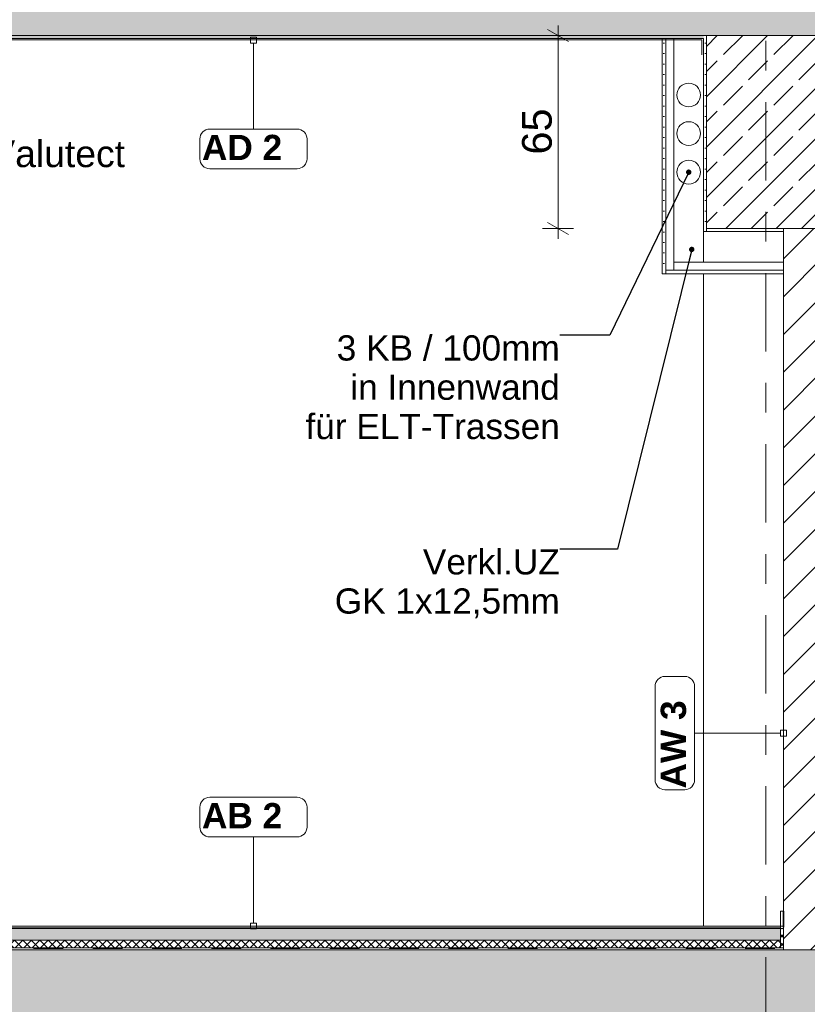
# Model space of a CAD drawing. Header units: metres. Extents: x -17.8 to 3.6, y -5.9 to 16.3.
# Tile 27 of 77: x -10.8 to -8.2, y 6.4 to 9.7. Entities that reach past the tile are written whole.
import ezdxf

# ---------------------------------------------------------------- set-up
doc = ezdxf.new("R2010")
doc.units = ezdxf.units.M
doc.header["$MEASUREMENT"] = 0
for name, pattern in [('Strichlinie doppelt', [0.546806, 0.264583, -0.105833, 0.070556, -0.105833]), ('Strichlinie eng', [0.115, 0.075, -0.04]), ('Wipeout_Contour', [1, 0, -1])]:
    doc.linetypes.add(name, pattern=pattern)
for name, color, linetype in [('152 - Bemaßung_ Beschriftung.Ausbau', 7, 'Continuous'), ('301 - Elemente.Linie', 7, 'Continuous'), ('451 - Universal.Achsen Raster', 7, 'Continuous'), ('603 - Struktur.Bodenplatte_ Decke Roh', 7, 'Continuous'), ('605 - Struktur.Wand Innen', 7, 'Continuous'), ('607 - Struktur.Stütze', 7, 'Continuous'), ('608 - Struktur.Träger', 7, 'Continuous'), ('650 - Abdeckung.Fußboden Aufbau', 7, 'Continuous'), ('Neubau_152 - Bemaßung_ Beschriftung.Ausbau', 7, 'Continuous'), ('Neubau_653 - Abdeckung.TB Verkofferung', 7, 'Continuous')]:
    doc.layers.add(name, color=color, linetype=linetype)
doc.styles.add('ERSTELLTER_STIL_1', font='txt')
doc.styles.add('ERSTELLTER_STIL_2', font='txt')
doc.dimstyles.new('ERSTELLTER_STIL__1', dxfattribs={"dimtxt": 0.1, "dimasz": 0.0532, "dimexe": 0.18, "dimexo": 0.0625, "dimgap": 0, "dimtad": 1, "dimzin": 0, "dimdsep": 46, "dimtxsty": 'ERSTELLTER_STIL_1', "dimblk": 'ARROWHEAD_2', "dimblk1": 'ARROWHEAD_2', "dimblk2": 'ARROWHEAD_2', "dimcen": 0.09, "dimse1": 1, "dimse2": 1, "dimclrd": 7, "dimclre": 7, "dimclrt": 7, "dimazin": 0, "dimtfac": 1, "dimtdec": 4, "dimtmove": 0, "dimatfit": 3, "dimfxl": 1, "dimtolj": 1, "dimtzin": 0, "dimarcsym": 0})
doc.dimstyles.new('ERSTELLTER_STIL__4', dxfattribs={"dimtxt": 0.18, "dimasz": 0.03648, "dimexe": 0.18, "dimexo": 0.0625, "dimgap": 0, "dimtad": 0, "dimtih": 1, "dimtoh": 1, "dimdec": 4, "dimzin": 0, "dimdsep": 46, "dimcen": 0.09, "dimadec": 0, "dimazin": 0, "dimtfac": 1, "dimtdec": 4, "dimtmove": 0, "dimatfit": 3, "dimldrblk": 'ARROWHEAD_11', "dimfxl": 1, "dimtolj": 1, "dimtzin": 0, "dimarcsym": 0})
doc.dimstyles.new('ERSTELLTER_STIL__5', dxfattribs={"dimtxt": 0.18, "dimasz": 0.0456, "dimexe": 0.18, "dimexo": 0.0625, "dimgap": 0, "dimtad": 0, "dimtih": 1, "dimtoh": 1, "dimdec": 4, "dimzin": 0, "dimdsep": 46, "dimcen": 0.09, "dimadec": 0, "dimazin": 0, "dimtfac": 1, "dimtdec": 4, "dimtmove": 0, "dimatfit": 3, "dimldrblk": 'ARROWHEAD_11', "dimfxl": 1, "dimtolj": 1, "dimtzin": 0, "dimarcsym": 0})
pattern_1 = [(45, (0, 0), (-0.014142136, 0.014142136), []), (135, (0, 0), (0.014142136, 0.014142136), [])]
pattern_2 = [(45, (0, 0), (-0.0848528, 0.0848528), []), (45, (-0.04243, 0.04243), (-0.0848528, 0.0848528), [0.09, -0.03])]
pattern_3 = [(45, (0, 0), (-0.01767767, 0.01767767), [0, -0.025])]

# ---------------------------------------------------------------- blocks, each defined once
blk = doc.blocks.new('*D87')
at = {"layer": '152 - Bemaßung_ Beschriftung.Ausbau', "color": 7, "linetype": 'Continuous', "lineweight": 5}
for p, q in [((-9.0005, 9.695), (-9.0005, 9.7292)), ((-8.948, 9.695), (-9.053, 9.695)), ((-8.9655, 9.6748), (-9.0355, 9.7152)), ((-9.0005, 9.045), (-9.0005, 9.695)), ((-9.0355, 9.0652), (-8.9655, 9.0248)), ((-8.948, 9.045), (-9.053, 9.045)), ((-9.0005, 9.0108), (-9.0005, 9.045))]:
    blk.add_line(p, q, dxfattribs=at)
at = {"layer": '152 - Bemaßung_ Beschriftung.Ausbau', "color": 7, "lineweight": 5, "insert": (-9.0205, 9.2941), "char_height": 0.1, "attachment_point": 7, "rotation": 90, "style": 'ERSTELLTER_STIL_1'}
blk.add_mtext('\\A1;{\\pql;\\fArial|b0|i0|c0|p38;65}', dxfattribs=at)
blk = doc.blocks.new('ARROWHEAD_2')
at = {"color": 0, "linetype": 'Continuous', "lineweight": 0}
for p, q in [((-0.378, -0.655), (0.378, 0.655)), ((0, 0), (-1, 0))]:
    blk.add_line(p, q, dxfattribs=at)
blk = doc.blocks.new('*D92')
at = {"layer": '152 - Bemaßung_ Beschriftung.Ausbau', "color": 7, "linetype": 'Continuous', "lineweight": 5}
for p, q in [((-14.855, 0), (-14.855, 13.3199)), ((-14.8025, 0), (-14.9075, 0)), ((-14.89, 0.0202), (-14.82, -0.0202)), ((-14.855, -1.75), (-14.855, 0)), ((-14.8025, -1.75), (-14.9075, -1.75)), ((-14.89, -1.7298), (-14.82, -1.7702))]:
    blk.add_line(p, q, dxfattribs=at)
at = {"color": 254, "linetype": 'Wipeout_Contour', "lineweight": 0, "ltscale": 59.837338}
blk.add_wipeout([(-14.8563, -1.0268), (-14.8563, -0.7232), (-14.9938, -0.7232), (-14.9938, -1.0268)], dxfattribs=at).dxf.layer = '152 - Bemaßung_ Beschriftung.Ausbau'
at = {"layer": '152 - Bemaßung_ Beschriftung.Ausbau', "color": 7, "lineweight": 5, "insert": (-14.875, -1.008), "char_height": 0.1, "attachment_point": 7, "rotation": 90, "style": 'ERSTELLTER_STIL_1'}
blk.add_mtext('\\A1;{\\pql;\\fArial|b0|i0|c0|p38;1,75}', dxfattribs=at)
blk = doc.blocks.new('*D93')
at = {"layer": '152 - Bemaßung_ Beschriftung.Ausbau', "color": 7, "linetype": 'Continuous', "lineweight": 5}
for p, q in [((-14.82, 13.2997), (-14.89, 13.3401)), ((-14.855, 13.3199), (-14.855, 13.3541)), ((-14.8025, 13.3199), (-14.9075, 13.3199)), ((-14.855, 0), (-14.855, 13.3199)), ((-14.89, 0.0202), (-14.82, -0.0202))]:
    blk.add_line(p, q, dxfattribs=at)
at = {"color": 254, "linetype": 'Wipeout_Contour', "lineweight": 0, "ltscale": 65.424627}
blk.add_wipeout([(-14.8563, 6.4201), (-14.8563, 6.8997), (-14.9938, 6.8997), (-14.9938, 6.4201)], dxfattribs=at).dxf.layer = '152 - Bemaßung_ Beschriftung.Ausbau'
at = {"layer": '152 - Bemaßung_ Beschriftung.Ausbau', "color": 7, "lineweight": 5, "insert": (-14.8556, 6.4389), "char_height": 0.1, "attachment_point": 7, "rotation": 90, "style": 'ERSTELLTER_STIL_1'}
blk.add_mtext('\\A1;{\\pql;\\fArial|b0|i0|c0|p38;13,31\\fArial|b0|i0|c0|p38;\\A1{\\H.66x;\\S99^  ;}}', dxfattribs=at)
blk = doc.blocks.new('*D101')
at = {"layer": '152 - Bemaßung_ Beschriftung.Ausbau', "color": 7, "linetype": 'Continuous', "lineweight": 5}
for p, q in [((-14.39, 6.7152), (-14.32, 6.6748)), ((-14.3025, 6.695), (-14.4075, 6.695)), ((-14.355, 6.145), (-14.355, 6.695)), ((-14.3025, 6.145), (-14.4075, 6.145)), ((-14.39, 6.1652), (-14.32, 6.1248))]:
    blk.add_line(p, q, dxfattribs=at)
at = {"color": 254, "linetype": 'Wipeout_Contour', "lineweight": 0, "ltscale": 63.196964}
blk.add_wipeout([(-14.3563, 6.3254), (-14.3563, 6.5146), (-14.4938, 6.5146), (-14.4938, 6.3254)], dxfattribs=at).dxf.layer = '152 - Bemaßung_ Beschriftung.Ausbau'
at = {"layer": '152 - Bemaßung_ Beschriftung.Ausbau', "color": 7, "lineweight": 5, "insert": (-14.375, 6.3441), "char_height": 0.1, "attachment_point": 7, "rotation": 90, "style": 'ERSTELLTER_STIL_1'}
blk.add_mtext('\\A1;{\\pql;\\fArial|b0|i0|c0|p38;55}', dxfattribs=at)
blk = doc.blocks.new('*D102')
at = {"layer": '152 - Bemaßung_ Beschriftung.Ausbau', "color": 7, "linetype": 'Continuous', "lineweight": 5}
for p, q in [((-14.3025, 7.465), (-14.4075, 7.465)), ((-14.39, 7.4852), (-14.32, 7.4448)), ((-14.355, 6.695), (-14.355, 7.465)), ((-14.39, 6.7152), (-14.32, 6.6748)), ((-14.3025, 6.695), (-14.4075, 6.695))]:
    blk.add_line(p, q, dxfattribs=at)
at = {"color": 254, "linetype": 'Wipeout_Contour', "lineweight": 0, "ltscale": 64.315447}
blk.add_wipeout([(-14.3563, 6.9854), (-14.3563, 7.1746), (-14.4938, 7.1746), (-14.4938, 6.9854)], dxfattribs=at).dxf.layer = '152 - Bemaßung_ Beschriftung.Ausbau'
at = {"layer": '152 - Bemaßung_ Beschriftung.Ausbau', "color": 7, "lineweight": 5, "insert": (-14.375, 7.0041), "char_height": 0.1, "attachment_point": 7, "rotation": 90, "style": 'ERSTELLTER_STIL_1'}
blk.add_mtext('\\A1;{\\pql;\\fArial|b0|i0|c0|p38;77}', dxfattribs=at)
blk = doc.blocks.new('*D103')
at = {"layer": '152 - Bemaßung_ Beschriftung.Ausbau', "color": 7, "linetype": 'Continuous', "lineweight": 5}
for p, q in [((-14.39, 9.4952), (-14.32, 9.4548)), ((-14.3025, 9.475), (-14.4075, 9.475)), ((-14.355, 7.465), (-14.355, 9.475)), ((-14.3025, 7.465), (-14.4075, 7.465)), ((-14.39, 7.4852), (-14.32, 7.4448))]:
    blk.add_line(p, q, dxfattribs=at)
at = {"color": 254, "linetype": 'Wipeout_Contour', "lineweight": 0, "ltscale": 66.955039}
blk.add_wipeout([(-14.3563, 8.3182), (-14.3563, 8.6218), (-14.4938, 8.6218), (-14.4938, 8.3182)], dxfattribs=at).dxf.layer = '152 - Bemaßung_ Beschriftung.Ausbau'
at = {"layer": '152 - Bemaßung_ Beschriftung.Ausbau', "color": 7, "lineweight": 5, "insert": (-14.375, 8.337), "char_height": 0.1, "attachment_point": 7, "rotation": 90, "style": 'ERSTELLTER_STIL_1'}
blk.add_mtext('\\A1;{\\pql;\\fArial|b0|i0|c0|p38;2,01}', dxfattribs=at)
blk = doc.blocks.new('*D104')
at = {"layer": '152 - Bemaßung_ Beschriftung.Ausbau', "color": 7, "linetype": 'Continuous', "lineweight": 5}
for p, q in [((-14.39, 10.0202), (-14.32, 9.9798)), ((-14.3025, 10), (-14.4075, 10)), ((-14.355, 9.475), (-14.355, 10)), ((-14.39, 9.4952), (-14.32, 9.4548)), ((-14.3025, 9.475), (-14.4075, 9.475))]:
    blk.add_line(p, q, dxfattribs=at)
at = {"layer": '152 - Bemaßung_ Beschriftung.Ausbau', "color": 7, "lineweight": 5, "insert": (-14.3734, 9.6366), "char_height": 0.1, "attachment_point": 7, "rotation": 90, "style": 'ERSTELLTER_STIL_1'}
blk.add_mtext('\\A1;{\\pql;\\fArial|b0|i0|c0|p38;52\\fArial|b0|i0|c0|p38;\\A1{\\H.66x;\\S5^  ;}}', dxfattribs=at)
at = {"color": 254, "linetype": 'Wipeout_Contour', "lineweight": 0, "ltscale": 69.656087}
blk.add_wipeout([(-14.3563, 9.6178), (-14.3563, 9.8572), (-14.4938, 9.8572), (-14.4938, 9.6178)], dxfattribs=at).dxf.layer = '152 - Bemaßung_ Beschriftung.Ausbau'
blk = doc.blocks.new('ARROWHEAD_11')
at = {"color": 0, "linetype": 'Continuous', "lineweight": 0}
blk.add_line((0, 0), (-1, 0), dxfattribs=at)
at = {"color": 0, "linetype": 'Continuous', "lineweight": 0, "const_width": 0.25, "flags": 128}
blk.add_lwpolyline([(-0.125, 0, 1), (0.125, 0, 1)], format="xyb", close=True, dxfattribs=at)

msp = doc.modelspace()

# ---------------------------------------------------------------- hatches: boundary and pattern name
at = {"layer": '603 - Struktur.Bodenplatte_ Decke Roh', "linetype": 'Continuous', "lineweight": 5}
h = msp.add_hatch(dxfattribs=at)
h.set_pattern_fill('Beton__Stahlbeton_0001', style=0, pattern_type=2)
h.set_pattern_definition(pattern_2)
h.paths.add_polyline_path([(-0.005, 9.695), (-0.005, 9.945), (-13.695, 9.945), (-13.695, 9.695), (-13.455, 9.695), (-13.31, 9.695), (-12.99, 9.695), (-8.51, 9.695), (-8.09, 9.695), (-6.01, 9.695), (-5.79, 9.695), (-5.41, 9.695), (-5.19, 9.695), (-0.71, 9.695), (-0.39, 9.695), (-0.245, 9.695)])
h = msp.add_hatch(dxfattribs=at)
h.set_pattern_fill('Gips_0001', style=0, pattern_type=2)
h.set_pattern_definition(pattern_3)
h.paths.add_polyline_path([(-12.99, 9.685), (-8.51, 9.685), (-8.51, 9.695), (-12.99, 9.695)])
h = msp.add_hatch(dxfattribs=at)
h.set_pattern_fill('Beton__Stahlbeton_0001', style=0, pattern_type=2)
h.set_pattern_definition(pattern_2)
h.paths.add_polyline_path([(-0.005, 6.365), (-0.005, 6.615), (-13.695, 6.615), (-13.695, 6.365), (-13.455, 6.365), (-13.31, 6.365), (-12.99, 6.365), (-8.51, 6.365), (-8.09, 6.365), (-6.01, 6.365), (-5.79, 6.365), (-5.41, 6.365), (-5.19, 6.365), (-0.71, 6.365), (-0.39, 6.365), (-0.245, 6.365)])
at = {"layer": '608 - Struktur.Träger', "linetype": 'Continuous', "lineweight": 5}
h = msp.add_hatch(dxfattribs=at)
h.set_pattern_fill('Gips_0001', style=0, pattern_type=2)
h.set_pattern_definition(pattern_3)
h.paths.add_polyline_path([(-8.51, 9.035), (-8.5, 9.035), (-8.5, 9.045), (-8.5, 9.695), (-8.51, 9.695)])
h = msp.add_hatch(dxfattribs=at)
h.set_pattern_fill('Beton__Stahlbeton_0001', style=0, pattern_type=2)
h.set_pattern_definition(pattern_2)
h.paths.add_polyline_path([(-8.1, 9.695), (-8.5, 9.695), (-8.5, 9.045), (-8.24, 9.045), (-8.105, 9.045), (-8.1, 9.045)])
h = msp.add_hatch(dxfattribs=at)
h.set_pattern_fill('Gips_0001', style=0, pattern_type=2)
h.set_pattern_definition(pattern_3)
h.paths.add_polyline_path([(-8.5, 9.035), (-8.24, 9.035), (-8.24, 9.045), (-8.5, 9.045)])
at = {"layer": '650 - Abdeckung.Fußboden Aufbau', "linetype": 'Continuous', "lineweight": 5}
h = msp.add_hatch(dxfattribs=at)
h.set_pattern_fill('Dämmung__hart_2_0001', color=1, style=0, pattern_type=2)
h.set_pattern_definition(pattern_1)
h.paths.add_polyline_path([(-8.25, 6.621), (-8.24, 6.621), (-8.24, 6.687), (-8.25, 6.687)])
at = {"layer": 'Neubau_653 - Abdeckung.TB Verkofferung', "linetype": 'Continuous', "lineweight": 5}
h = msp.add_hatch(dxfattribs=at)
h.set_pattern_fill('Gips_0001', style=0, pattern_type=2)
h.set_pattern_definition(pattern_3)
h.paths.add_polyline_path([(-8.6495, 8.8925), (-8.637, 8.8925), (-8.637, 8.905), (-8.637, 9.685), (-8.6495, 9.685)])

# ---------------------------------------------------------------- linework, layer by layer
at = {"layer": '301 - Elemente.Linie', "color": 92, "linetype": 'Continuous', "lineweight": 9, "true_color": 0x00be00, "flags": 128}
msp.add_lwpolyline([(-12.9859, 9.6302), (-12.9859, 9.6812), (-8.5157, 9.6812), (-8.5157, 9.6302)], dxfattribs=at)
at = {"layer": '451 - Universal.Achsen Raster', "color": 160, "linetype": 'Strichlinie doppelt', "lineweight": 9, "true_color": 0x3232ff}
msp.add_line((-8.3, 15.81), (-8.3, -5.5), dxfattribs=at)
at = {"layer": '603 - Struktur.Bodenplatte_ Decke Roh', "color": 7, "linetype": 'Continuous', "lineweight": 5}
msp.add_line((-8.6495, 9.685), (-12.9505, 9.685), dxfattribs=at)
at = {"layer": '603 - Struktur.Bodenplatte_ Decke Roh', "color": 7, "linetype": 'Continuous', "lineweight": 13, "flags": 128}
msp.add_lwpolyline([(-0.245, 9.695), (-0.39, 9.695), (-0.4, 9.695), (-0.7, 9.695), (-0.71, 9.695), (-5.19, 9.695), (-5.2, 9.695), (-5.4, 9.695), (-5.41, 9.695), (-5.79, 9.695), (-5.8, 9.695), (-6, 9.695), (-6.01, 9.695), (-8.09, 9.695), (-8.1, 9.695), (-8.5, 9.695), (-8.51, 9.695), (-12.99, 9.695), (-13, 9.695), (-13.3, 9.695), (-13.31, 9.695), (-13.455, 9.695)], dxfattribs=at)
at = {"layer": '603 - Struktur.Bodenplatte_ Decke Roh', "color": 7, "linetype": 'Continuous', "lineweight": 5, "flags": 128}
msp.add_lwpolyline([(-8.51, 9.685), (-8.61, 9.685), (-8.637, 9.685), (-8.6495, 9.685)], dxfattribs=at)
at = {"layer": '607 - Struktur.Stütze', "color": 7, "linetype": 'Continuous', "lineweight": 13}
msp.add_line((-8.51, 6.695), (-8.51, 8.8925), dxfattribs=at)
at = {"layer": '608 - Struktur.Träger', "color": 7, "linetype": 'Continuous', "lineweight": 13}
msp.add_line((-8.5, 9.695), (-8.5, 9.045), dxfattribs=at)
at = {"layer": '608 - Struktur.Träger', "color": 7, "linetype": 'Continuous', "lineweight": 5}
msp.add_line((-8.5, 9.045), (-8.5, 9.035), dxfattribs=at)
at = {"layer": '650 - Abdeckung.Fußboden Aufbau', "color": 1, "linetype": 'Continuous', "lineweight": 9, "flags": 128}
msp.add_lwpolyline([(-8.25, 6.621), (-8.24, 6.621), (-8.24, 6.687), (-8.25, 6.687)], close=True, dxfattribs=at)
at = {"layer": 'Neubau_152 - Bemaßung_ Beschriftung.Ausbau', "color": 1, "linetype": 'Continuous', "lineweight": 9}
for centre in [(-8.56, 9.4949), (-8.56, 9.3649), (-8.56, 9.2349)]:
    msp.add_circle(centre, 0.04, dxfattribs=at)
at = {"layer": 'Neubau_653 - Abdeckung.TB Verkofferung', "color": 1, "linetype": 'Continuous', "lineweight": 5}
msp.add_line((-8.6495, 9.685), (-8.6495, 8.8925), dxfattribs=at)
at = {"layer": 'Neubau_653 - Abdeckung.TB Verkofferung', "color": 1, "linetype": 'Continuous', "lineweight": 5, "flags": 128}
for points in [[(-8.637, 9.685), (-8.637, 8.905), (-8.637, 8.8925)], [(-8.61, 9.685), (-8.61, 8.932), (-8.61, 8.905)], [(-8.51, 9.685), (-8.51, 9.035), (-8.51, 8.932)]]:
    msp.add_lwpolyline(points, dxfattribs=at)

# ---------------------------------------------------------------- dimensions: what is measured, and where the dimension line sits
at = {"layer": '152 - Bemaßung_ Beschriftung.Ausbau', "color": 7, "linetype": 'Continuous', "lineweight": 5}
dim = msp.add_linear_dim(base=(-9.0005, 9.695), p1=(-8.5, 9.045), p2=(-8.5, 9.695), angle=90, dimstyle='ERSTELLTER_STIL__1', dxfattribs=at)
dim.commit()
dim.dimension.update_dxf_attribs({"geometry": '*D87', "text_midpoint": (-9.0705, 9.3703), "dimtype": 160, "text_rotation": 90})

# ---------------------------------------------------------------- next in the draw order: wipeouts: each hides what was drawn before it
at = {"color": 254, "linetype": 'Wipeout_Contour', "lineweight": 0, "ltscale": 45.565865}
msp.add_wipeout([(-8.24, 9.045), (-8.24, 6.615), (-8.105, 6.615), (-8.105, 9.045)], dxfattribs=at).dxf.layer = '605 - Struktur.Wand Innen'

# ---------------------------------------------------------------- next in the draw order: hatches: boundary and pattern name
at = {"layer": '605 - Struktur.Wand Innen', "linetype": 'Continuous', "lineweight": 5}
h = msp.add_hatch(dxfattribs=at)
h.set_pattern_fill('MW_Ziegel_0001', style=0, pattern_type=2)
h.set_pattern_definition([(45, (0, 0), (-0.0636396, 0.0636396), [])])
h.paths.add_polyline_path([(-8.24, 9.045), (-8.24, 6.615), (-8.105, 6.615), (-8.105, 9.045)])
at = {"layer": '650 - Abdeckung.Fußboden Aufbau', "linetype": 'Continuous', "lineweight": 5}
h = msp.add_hatch(dxfattribs=at)
h.set_pattern_fill('Beton__unbewehrt_0001', color=1, style=0, pattern_type=2)
h.set_pattern_definition([(45, (0, 0), (-0.03535534, 0.03535534), [0.0375, -0.0125]), (45, (1e-17, 0.035355), (-0.03535534, 0.03535534), [0.0375, -0.0125])])
h.paths.add_polyline_path([(-8.25, 6.687), (-8.25, 6.647), (-13.435, 6.647), (-13.435, 6.687)])
h = msp.add_hatch(dxfattribs=at)
h.set_pattern_fill('Dämmung__hart_2_0001', color=1, style=0, pattern_type=2)
h.set_pattern_definition(pattern_1)
h.paths.add_polyline_path([(-8.25, 6.647), (-8.25, 6.621), (-13.435, 6.621), (-13.435, 6.647)])
at = {"layer": 'Neubau_653 - Abdeckung.TB Verkofferung', "linetype": 'Continuous', "lineweight": 5}
h = msp.add_hatch(dxfattribs=at)
h.set_pattern_fill('Gips_0001', style=0, pattern_type=2)
h.set_pattern_definition(pattern_3)
h.paths.add_polyline_path([(-8.637, 8.8925), (-8.24, 8.8925), (-8.24, 8.905), (-8.61, 8.905), (-8.637, 8.905)])

# ---------------------------------------------------------------- next in the draw order: linework, layer by layer
at = {"layer": '301 - Elemente.Linie', "color": 92, "linetype": 'Strichlinie eng', "lineweight": 35, "true_color": 0x00be00, "flags": 128}
msp.add_lwpolyline([(-13.4449, 6.745), (-13.445, 6.6206), (-8.24, 6.6201), (-8.2399, 6.745)], dxfattribs=at)
at = {"layer": '301 - Elemente.Linie', "color": 1, "linetype": 'Continuous', "lineweight": 13, "flags": 128}
msp.add_lwpolyline([(-8.25, 6.695), (-8.2411, 6.695), (-8.2411, 6.745), (-8.25, 6.745)], close=True, dxfattribs=at)
at = {"layer": '603 - Struktur.Bodenplatte_ Decke Roh', "color": 1, "linetype": 'Continuous', "lineweight": 13}
msp.add_line((-8.24, 6.621), (-13.435, 6.621), dxfattribs=at)
at = {"layer": '603 - Struktur.Bodenplatte_ Decke Roh', "color": 7, "linetype": 'Continuous', "lineweight": 13, "flags": 128}
msp.add_lwpolyline([(-0.245, 6.615), (-0.255, 6.615), (-5.795, 6.615), (-5.925, 6.615), (-8.105, 6.615), (-8.24, 6.615), (-13.445, 6.615), (-13.455, 6.615)], dxfattribs=at)
at = {"layer": '605 - Struktur.Wand Innen', "color": 7, "linetype": 'Continuous', "lineweight": 13}
for p, q in [((-8.24, 9.045), (-8.24, 9.035)), ((-8.24, 9.035), (-8.24, 6.615))]:
    msp.add_line(p, q, dxfattribs=at)
at = {"layer": '605 - Struktur.Wand Innen', "color": 1, "linetype": 'Continuous', "lineweight": 13, "flags": 128}
msp.add_lwpolyline([(-8.25, 6.695), (-8.25, 6.647)], dxfattribs=at)
at = {"layer": '608 - Struktur.Träger', "color": 7, "linetype": 'Continuous', "lineweight": 13, "flags": 128}
msp.add_lwpolyline([(-8.1, 9.045), (-8.105, 9.045), (-8.24, 9.045), (-8.5, 9.045)], dxfattribs=at)
at = {"layer": '650 - Abdeckung.Fußboden Aufbau', "color": 1, "linetype": 'Continuous', "lineweight": 13}
for p, q in [((-13.435, 6.695), (-8.25, 6.695)), ((-13.435, 6.689), (-8.25, 6.689)), ((-13.435, 6.687), (-8.25, 6.687)), ((-13.435, 6.647), (-8.25, 6.647))]:
    msp.add_line(p, q, dxfattribs=at)
at = {"layer": 'Neubau_653 - Abdeckung.TB Verkofferung', "color": 1, "linetype": 'Continuous', "lineweight": 5}
msp.add_line((-8.24, 9.035), (-8.24, 9.035), dxfattribs=at)
at = {"layer": 'Neubau_653 - Abdeckung.TB Verkofferung', "color": 1, "linetype": 'Continuous', "lineweight": 5, "flags": 128}
for points in [[(-8.24, 9.035), (-8.5, 9.035), (-8.51, 9.035)], [(-8.24, 9.035), (-8.24, 8.932), (-8.24, 8.905), (-8.24, 8.8925)], [(-8.24, 8.932), (-8.51, 8.932), (-8.61, 8.932)], [(-8.24, 8.8925), (-8.637, 8.8925), (-8.6495, 8.8925)], [(-8.24, 8.905), (-8.61, 8.905), (-8.637, 8.905)]]:
    msp.add_lwpolyline(points, dxfattribs=at)

# ---------------------------------------------------------------- next in the draw order: dimensions: what is measured, and where the dimension line sits
at = {"layer": '152 - Bemaßung_ Beschriftung.Ausbau', "color": 7, "linetype": 'Continuous', "lineweight": 5}
dim = msp.add_linear_dim(base=(-14.855, 0), p1=(0.115, -1.75), p2=(-13.445, 0), angle=90, dimstyle='ERSTELLTER_STIL__1', dxfattribs=at)
dim.commit()
dim.dimension.update_dxf_attribs({"geometry": '*D92', "text_midpoint": (-14.925, -0.8781), "dimtype": 160, "text_rotation": 90})

# ---------------------------------------------------------------- next in the draw order: dimensions: what is measured, and where the dimension line sits
dim = msp.add_linear_dim(base=(-14.855, 13.3199), p1=(-13.445, 0), p2=(0.145, 13.3199), angle=90, dimstyle='ERSTELLTER_STIL__1', dxfattribs=at)
dim.commit()
dim.dimension.update_dxf_attribs({"geometry": '*D93', "text_midpoint": (-14.925, 6.7801), "dimtype": 160, "text_rotation": 90})

# ---------------------------------------------------------------- next in the draw order: dimensions: what is measured, and where the dimension line sits
dim = msp.add_linear_dim(base=(-14.355, 6.695), p1=(-0.125, 6.145), p2=(-0.255, 6.695), angle=90, dimstyle='ERSTELLTER_STIL__1', dxfattribs=at)
dim.commit()
dim.dimension.update_dxf_attribs({"geometry": '*D101', "text_midpoint": (-14.425, 6.4203), "dimtype": 160, "text_rotation": 90})

# ---------------------------------------------------------------- next in the draw order: dimensions: what is measured, and where the dimension line sits
dim = msp.add_linear_dim(base=(-14.355, 7.465), p1=(-0.255, 6.695), p2=(-0.125, 7.465), angle=90, dimstyle='ERSTELLTER_STIL__1', dxfattribs=at)
dim.commit()
dim.dimension.update_dxf_attribs({"geometry": '*D102', "text_midpoint": (-14.425, 7.0803), "dimtype": 160, "text_rotation": 90})

# ---------------------------------------------------------------- next in the draw order: linework, layer by layer
at = {"layer": '152 - Bemaßung_ Beschriftung.Ausbau', "color": 7, "linetype": 'Continuous', "lineweight": 9}
for p, q in [((-8.25, 7.345), (-8.54, 7.345)), ((-10.0275, 6.705), (-10.0275, 6.995))]:
    msp.add_line(p, q, dxfattribs=at)
at = {"layer": '152 - Bemaßung_ Beschriftung.Ausbau', "color": 7, "linetype": 'Continuous', "lineweight": 9, "flags": 128}
for points in [[(-8.23, 7.335), (-8.23, 7.355), (-8.25, 7.355), (-8.25, 7.335)], [(-10.0375, 6.685), (-10.0175, 6.685), (-10.0175, 6.705), (-10.0375, 6.705)]]:
    msp.add_lwpolyline(points, close=True, dxfattribs=at)
msp.add_lwpolyline([(-10.1748, 6.995, -0.414214), (-10.2081, 7.0284), (-10.2081, 7.0952, -0.414214), (-10.1748, 7.1286), (-9.8802, 7.1286, -0.414214), (-9.8468, 7.0952), (-9.8468, 7.0284, -0.414214), (-9.8802, 6.995)], format="xyb", close=True, dxfattribs=at)

# ---------------------------------------------------------------- next in the draw order: texts
at = {"layer": '152 - Bemaßung_ Beschriftung.Ausbau', "color": 7, "lineweight": 9, "insert": (-10.0275, 7.1092), "char_height": 0.085, "attachment_point": 2, "style": 'ERSTELLTER_STIL_2'}
msp.add_mtext('\\A1;{\\pqc;\\pt0,1;\\fArial|b1|i0|c0|p38;AB 2 \\fArial|b1|i0|c0|p38;\\A1{\\H.66x;\\S^  ;}\\fArial|b1|i0|c0|p38;\\fArial|b1|i0|c0|p38;\\A1{\\H.66x;\\S^  ;}\\fArial|b1|i0|c0|p38;\\fArial|b1|i0|c0|p38;\\fArial|b1|i0|c0|p38;\\fArial|b1|i0|c0|p38;\\fArial|b1|i0|c0|p38;\\fArial|b1|i0|c0|p38;\\fArial|b1|i0|c0|p38;\\fArial|b1|i0|c0|p38;\\fArial|b1|i0|c0|p38;\\fArial|b1|i0|c0|p38;\\fArial|b1|i0|c0|p38;\\fArial|b1|i0|c0|p38;\\fArial|b1|i0|c0|p38;\\fArial|b1|i0|c0|p38;\\fArial|b1|i0|c0|p38;\\fArial|b1|i0|c0|p38;\\fArial|b1|i0|c0|p38;\\fArial|b1|i0|c0|p38;\\fArial|b1|i0|c0|p38;\\fArial|b1|i0|c0|p38;\\fArial|b1|i0|c0|p38;\\fArial|b1|i0|c0|p38;\\fArial|b1|i0|c0|p38;\\fArial|b1|i0|c0|p38;\\fArial|b1|i0|c0|p38;\\fArial|b1|i0|c0|p38;\\fArial|b1|i0|c0|p38;\\fArial|b1|i0|c0|p38;\\fArial|b1|i0|c0|p38;\\fArial|b1|i0|c0|p38;\\fArial|b1|i0|c0|p38;\\fArial|b1|i0|c0|p38;\\fArial|b1|i0|c0|p38;\\fArial|b1|i0|c0|p38;\\fArial|b1|i0|c0|p38;\\fArial|b1|i0|c0|p38;\\fArial|b1|i0|c0|p38;\\fArial|b1|i0|c0|p38;\\fArial|b1|i0|c0|p38;\\fArial|b1|i0|c0|p38;\\fArial|b1|i0|c0|p38;\\fArial|b1|i0|c0|p38;\\fArial|b1|i0|c0|p38;\\fArial|b1|i0|c0|p38;}', dxfattribs=at)

# ---------------------------------------------------------------- next in the draw order: dimensions: what is measured, and where the dimension line sits
at = {"layer": '152 - Bemaßung_ Beschriftung.Ausbau', "color": 7, "linetype": 'Continuous', "lineweight": 5}
dim = msp.add_linear_dim(base=(-14.355, 9.475), p1=(-0.125, 7.465), p2=(-0.125, 9.475), angle=90, dimstyle='ERSTELLTER_STIL__1', dxfattribs=at)
dim.commit()
dim.dimension.update_dxf_attribs({"geometry": '*D103', "text_midpoint": (-14.425, 8.4669), "dimtype": 160, "text_rotation": 90})

# ---------------------------------------------------------------- next in the draw order: linework, layer by layer
at = {"layer": '152 - Bemaßung_ Beschriftung.Ausbau', "color": 7, "linetype": 'Continuous', "lineweight": 9, "flags": 128}
for points in [[(-9.8802, 9.3801, -0.414214), (-9.8468, 9.3468), (-9.8468, 9.28, -0.414214), (-9.8802, 9.2466), (-10.1748, 9.2466, -0.414214), (-10.2081, 9.28), (-10.2081, 9.3468, -0.414214), (-10.1748, 9.3801)], [(-8.54, 7.1876, -0.414214), (-8.5734, 7.1542), (-8.6402, 7.1542, -0.414214), (-8.6736, 7.1876), (-8.6736, 7.5024, -0.414214), (-8.6402, 7.5358), (-8.5734, 7.5358, -0.414214), (-8.54, 7.5024)]]:
    msp.add_lwpolyline(points, format="xyb", close=True, dxfattribs=at)

# ---------------------------------------------------------------- next in the draw order: texts
at = {"layer": '152 - Bemaßung_ Beschriftung.Ausbau', "color": 7, "lineweight": 9, "insert": (-10.0275, 9.3607), "char_height": 0.085, "attachment_point": 2, "style": 'ERSTELLTER_STIL_2'}
msp.add_mtext('\\A1;{\\pqc;\\pt0,1;\\fArial|b1|i0|c0|p38;AD 2 \\fArial|b1|i0|c0|p38;\\A1{\\H.66x;\\S^  ;}\\fArial|b1|i0|c0|p38;\\fArial|b1|i0|c0|p38;\\A1{\\H.66x;\\S^  ;}\\fArial|b1|i0|c0|p38;\\fArial|b1|i0|c0|p38;\\fArial|b1|i0|c0|p38;\\fArial|b1|i0|c0|p38;\\fArial|b1|i0|c0|p38;\\fArial|b1|i0|c0|p38;\\fArial|b1|i0|c0|p38;\\fArial|b1|i0|c0|p38;\\fArial|b1|i0|c0|p38;\\fArial|b1|i0|c0|p38;\\fArial|b1|i0|c0|p38;\\fArial|b1|i0|c0|p38;\\fArial|b1|i0|c0|p38;\\fArial|b1|i0|c0|p38;\\fArial|b1|i0|c0|p38;\\fArial|b1|i0|c0|p38;\\fArial|b1|i0|c0|p38;\\fArial|b1|i0|c0|p38;\\fArial|b1|i0|c0|p38;\\fArial|b1|i0|c0|p38;\\fArial|b1|i0|c0|p38;\\fArial|b1|i0|c0|p38;\\fArial|b1|i0|c0|p38;\\fArial|b1|i0|c0|p38;\\fArial|b1|i0|c0|p38;\\fArial|b1|i0|c0|p38;\\fArial|b1|i0|c0|p38;\\fArial|b1|i0|c0|p38;\\fArial|b1|i0|c0|p38;\\fArial|b1|i0|c0|p38;\\fArial|b1|i0|c0|p38;\\fArial|b1|i0|c0|p38;\\fArial|b1|i0|c0|p38;\\fArial|b1|i0|c0|p38;\\fArial|b1|i0|c0|p38;\\fArial|b1|i0|c0|p38;\\fArial|b1|i0|c0|p38;\\fArial|b1|i0|c0|p38;\\fArial|b1|i0|c0|p38;\\fArial|b1|i0|c0|p38;\\fArial|b1|i0|c0|p38;\\fArial|b1|i0|c0|p38;\\fArial|b1|i0|c0|p38;\\fArial|b1|i0|c0|p38;}', dxfattribs=at)
at = {"layer": '152 - Bemaßung_ Beschriftung.Ausbau', "color": 7, "linetype": 'Continuous', "lineweight": 9, "insert": (-12.1167, 9.3419), "char_height": 0.09, "attachment_point": 1, "style": 'ERSTELLTER_STIL_1'}
msp.add_mtext('\\A1;{\\pql;\\fArial|b0|i0|c0|p38;Schadstoffkapselung\\fArial|b0|i0|c0|p38; \\fArial|b0|i0|c0|p38;Valutect}', dxfattribs=at)
at = {"layer": '152 - Bemaßung_ Beschriftung.Ausbau', "color": 7, "lineweight": 9, "insert": (-8.6542, 7.345), "char_height": 0.085, "attachment_point": 2, "rotation": 90, "style": 'ERSTELLTER_STIL_2'}
msp.add_mtext('\\A1;{\\pqc;\\pt0,1;\\fArial|b1|i0|c0|p38;AW 3 \\fArial|b1|i0|c0|p38;\\A1{\\H.66x;\\S^  ;}\\fArial|b1|i0|c0|p38;\\fArial|b1|i0|c0|p38;\\A1{\\H.66x;\\S^  ;}\\fArial|b1|i0|c0|p38;\\fArial|b1|i0|c0|p38;\\fArial|b1|i0|c0|p38;\\fArial|b1|i0|c0|p38;\\fArial|b1|i0|c0|p38;\\fArial|b1|i0|c0|p38;\\fArial|b1|i0|c0|p38;\\fArial|b1|i0|c0|p38;\\fArial|b1|i0|c0|p38;\\fArial|b1|i0|c0|p38;\\fArial|b1|i0|c0|p38;\\fArial|b1|i0|c0|p38;\\fArial|b1|i0|c0|p38;\\fArial|b1|i0|c0|p38;\\fArial|b1|i0|c0|p38;\\fArial|b1|i0|c0|p38;\\fArial|b1|i0|c0|p38;\\fArial|b1|i0|c0|p38;\\fArial|b1|i0|c0|p38;\\fArial|b1|i0|c0|p38;\\fArial|b1|i0|c0|p38;\\fArial|b1|i0|c0|p38;\\fArial|b1|i0|c0|p38;\\fArial|b1|i0|c0|p38;\\fArial|b1|i0|c0|p38;\\fArial|b1|i0|c0|p38;\\fArial|b1|i0|c0|p38;\\fArial|b1|i0|c0|p38;\\fArial|b1|i0|c0|p38;\\fArial|b1|i0|c0|p38;\\fArial|b1|i0|c0|p38;\\fArial|b1|i0|c0|p38;\\fArial|b1|i0|c0|p38;\\fArial|b1|i0|c0|p38;\\fArial|b1|i0|c0|p38;\\fArial|b1|i0|c0|p38;\\fArial|b1|i0|c0|p38;\\fArial|b1|i0|c0|p38;\\fArial|b1|i0|c0|p38;\\fArial|b1|i0|c0|p38;\\fArial|b1|i0|c0|p38;\\fArial|b1|i0|c0|p38;\\fArial|b1|i0|c0|p38;\\fArial|b1|i0|c0|p38;}', dxfattribs=at)
at = {"layer": 'Neubau_152 - Bemaßung_ Beschriftung.Ausbau', "color": 1, "linetype": 'Continuous', "lineweight": 13, "char_height": 0.085, "attachment_point": 3, "style": 'ERSTELLTER_STIL_1'}
for s, insert, line_spacing_factor in [('\\A1;{\\pqr;\\fArial|b0|i0|c0|p38;3 KB / 100mm\\P\\pqr;\\fArial|b0|i0|c0|p38;in Innenwand\\P\\pqr;\\fArial|b0|i0|c0|p38;für \\fArial|b0|i0|c0|p38;ELT-Trassen}', (-8.9945, 8.6852), 0.933551), ('\\A1;{\\pqr;\\fArial|b0|i0|c0|p38;Verkl.U\\fArial|b0|i0|c0|p38;Z\\P\\pqr;\\fArial|b0|i0|c0|p38;GK\\fArial|b0|i0|c0|p38; 1x12,5mm}', (-8.9945, 7.9645), 0.931709)]:
    msp.add_mtext(s, dxfattribs=dict(at, insert=insert, line_spacing_factor=line_spacing_factor))

# ---------------------------------------------------------------- next in the draw order: dimensions: what is measured, and where the dimension line sits
at = {"layer": '152 - Bemaßung_ Beschriftung.Ausbau', "color": 7, "linetype": 'Continuous', "lineweight": 5}
dim = msp.add_linear_dim(base=(-14.355, 10), p1=(-0.125, 9.475), p2=(-13.4350000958, 10), angle=90, dimstyle='ERSTELLTER_STIL__1', dxfattribs=at)
dim.commit()
dim.dimension.update_dxf_attribs({"geometry": '*D104', "text_midpoint": (-14.4250000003, 9.8478662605), "dimtype": 160, "text_rotation": 90})

# ---------------------------------------------------------------- next in the draw order: leaders
at = {"layer": 'Neubau_152 - Bemaßung_ Beschriftung.Ausbau', "color": 1, "linetype": 'Continuous', "lineweight": 13, "annotation_type": 0, "has_hookline": 1, "hookline_direction": 1}
for points, text_width in [([(-8.56, 9.2349), (-8.8255, 8.6852), (-8.9945, 8.6852)], 0.8479), ([(-8.5498, 8.9746), (-8.7996, 7.9645), (-8.9945, 7.9645)], 0.7444)]:
    msp.add_leader(points, dimstyle='ERSTELLTER_STIL__4', dxfattribs=dict(at, text_width=text_width))

# ---------------------------------------------------------------- next in the draw order: linework, layer by layer
at = {"layer": '152 - Bemaßung_ Beschriftung.Ausbau', "color": 7, "linetype": 'Continuous', "lineweight": 9}
msp.add_line((-10.0275, 9.6701), (-10.0275, 9.3801), dxfattribs=at)
at = {"layer": '152 - Bemaßung_ Beschriftung.Ausbau', "color": 7, "linetype": 'Continuous', "lineweight": 9, "flags": 128}
msp.add_lwpolyline([(-10.0175, 9.6901), (-10.0375, 9.6901), (-10.0375, 9.6701), (-10.0175, 9.6701)], close=True, dxfattribs=at)

# ---------------------------------------------------------------- next in the draw order: leaders
at = {"layer": '152 - Bemaßung_ Beschriftung.Ausbau', "color": 7, "linetype": 'Continuous', "lineweight": 9, "annotation_type": 0, "has_hookline": 1, "hookline_direction": 0, "text_width": 1.6483}
msp.add_leader([(-12.1839, 9.6862), (-12.1839, 9.3419), (-12.1167, 9.3419)], dimstyle='ERSTELLTER_STIL__5', dxfattribs=at)

doc.saveas('drawing.dxf')
